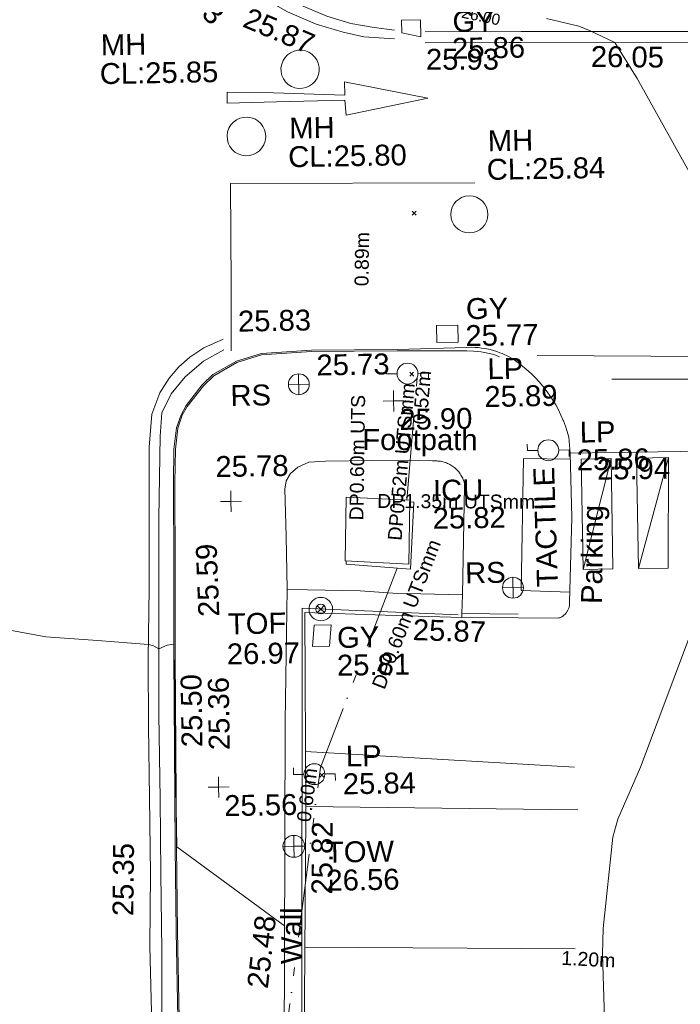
# Model space of a CAD drawing. Header units: millimetres. Extents: x -287732 to 520720, y -103372 to 287754.
# Tile 215 of 256: x -6642 to 5205, y -20214 to -2555. Entities that reach past the tile are written whole.
import ezdxf

# ---------------------------------------------------------------- set-up
doc = ezdxf.new("R2010")
doc.units = ezdxf.units.MM
doc.linetypes.add('IMPORT-UG_ELEC_LV_QLB2 _2_', pattern=[2700, 1500, -300.0000000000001, 0, -250, 150, -300.0000000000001, 0, -200])
doc.linetypes.add('IMPORT-UG_ELEC_STREET LIGHTING_QLB2 _2_', pattern=[2700, 1500, -300.0000000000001, 0, -250, 150, -300.0000000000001, 0, -200])
for name, color, linetype, lineweight, true_color in [('00__TOPO__TOP_OF_FENCE_SYMBOL', 7, 'Continuous', 9, 0x666666), ('00_TOPO_FENCE_2D', 7, 'Continuous', 9, 0x3f7f4f), ('00_TOPO_FOOTPATH', 7, 'Continuous', 9, 0xa50000), ('00_TOPO_FURN_LAMP_POST', 7, 'Continuous', 9, 0x666666), ('00_TOPO_FURN_SIGN', 7, 'Continuous', 9, 0x666666), ('00_TOPO_KERB_BOTTOM', 1, 'Continuous', 9, 0xff0000), ('00_TOPO_KERB_TOP', 7, 'Continuous', 9, 0xa500a5), ('00_TOPO_LEVEL_SPOT', 7, 'Continuous', 9, 0x666666), ('00_TOPO_ROAD_MARKING_ARROWS', 7, 'Continuous', 9, 0x999999), ('00_TOPO_ROAD_MARKING_WHITE_CONTINUOUS', 7, 'Continuous', 9, 0x999999), ('00_TOPO_ROAD_MARKING_WHITE_DASH', 7, 'Continuous', 9, 0x999999), ('00_TOPO_ROAD_MARKING_YELLOW_CONTINUOUS', 40, 'Continuous', 9, 0xffbf00), ('00_TOPO_SERV_GULLY', 7, 'Continuous', 9, 0x5252a5), ('00_TOPO_SERV_IC', 5, 'Continuous', 9, 0x0000ff), ('00_TOPO_SERV_MH', 7, 'Continuous', 9, 0x666666), ('00_TOPO_TOP_OF_FENCE', 7, 'Continuous', 9, 0x666666), ('00_TOPO_TOP_OF_WALL', 7, 'Continuous', 9, 0x666666), ('00_TOPO_WALL', 7, 'Continuous', 9, 0x7c00a5), ('00_UAV_FOOTPATH', 7, 'Continuous', 9, 0xa50000), ('00_UAV_KERB_BOTTOM', 1, 'Continuous', 9, 0xff0000), ('00_UAV_KERB_TOP', 7, 'Continuous', 9, 0xa500a5), ('00_UAV_PARKING', 4, 'Continuous', 9, 0x00ffff), ('00_UAV_ROAD_MARKING_WHITE_CONTINUOUS', 7, 'Continuous', 9, 0x999999), ('00_UAV_ROAD_MARKING_YELLOW_CONTINUOUS', 40, 'Continuous', 9, 0xffbf00), ('00_UAV_SERV_GULLY', 7, 'Continuous', 9, 0x5252a5), ('00_UAV_WALL', 7, 'Continuous', 9, 0x7c00a5), ('01_DTM_CONTOUR_MNR', 7, 'Continuous', 9, 0xa5a552), ('01_DTM_CONTOUR_MNR_LABELS', 7, 'Continuous', 9, 0xa5a552), ('12333-PUM-2D-U-0001-C01 - Rev2_REVIT IMPORT_dwg', 7, 'Continuous', 9, 0x767676), ('PUM-ELECTRIC-LV-QLB2', 1, 'IMPORT-UG_ELEC_LV_QLB2 _2_', 9, 0xff0000), ('PUM-ELECTRIC-MH', 1, 'Continuous', 9, 0xff0000), ('PUM-ELECTRIC-SL-QLB2', 7, 'IMPORT-UG_ELEC_STREET LIGHTING_QLB2 _2_', 9, 0xff7f7f)]:
    doc.layers.add(name, color=color, linetype=linetype, lineweight=lineweight, true_color=true_color)
for name, color, linetype, lineweight in [('00_TOPO_PEDASTRIAN', 7, 'Continuous', 9), ('00_TOPO_SURVEY_TEXT', 7, 'Continuous', 9), ('00_UAV_ROAD_EDGE', 7, 'Continuous', 9), ('GEN-TEXT', 7, 'Continuous', 9)]:
    doc.layers.add(name, color=color, linetype=linetype, lineweight=lineweight)
doc.styles.add('Arial_1', font='arial.ttf', dxfattribs={"height": 250})
doc.styles.add('Swis721 Lt BT_1', font='swissl.ttf', dxfattribs={"height": 200})
doc.styles.add('Swis721 Lt BT_2', font='swissl.ttf', dxfattribs={"height": 375})

# ---------------------------------------------------------------- blocks, each defined once
blk = doc.blocks.new('12333-PUM-2D-U-0001-C01 - Rev2_REVIT IMPORT_dwg_MSL_RoadSign_SYM-2077193-Site Location Plan Proposed')
at = {"layer": '00_TOPO_FURN_SIGN', "color": 254, "true_color": 0xcccccc}
for p, q in [((-0.2287617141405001, -500.0000000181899), (-0.2287617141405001, 499.9999999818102)), ((-500.2287617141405, 0), (499.7712382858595, 0))]:
    blk.add_line(p, q, dxfattribs=at)
blk.add_circle((-0.2287617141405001, 0), 500.0000000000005, dxfattribs=at)
blk = doc.blocks.new('12333-PUM-2D-U-0001-C01 - Rev2_REVIT IMPORT_dwg_MSL_Lamp_Post_SYM-2077199-Site Location Plan Proposed')
at = {"layer": '00_TOPO_FURN_LAMP_POST', "color": 254, "true_color": 0xcccccc, "flags": 128}
for points in [[(-500.1060478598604, 0), (-1000.212095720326, 0), (-1000.212095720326, 316.7338303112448)], [(500.1060478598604, 0), (1000.21209571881, 0), (1000.21209571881, -316.7338303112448)]]:
    blk.add_lwpolyline(points, dxfattribs=at)
at = {"layer": '00_TOPO_FURN_LAMP_POST', "color": 254, "true_color": 0xcccccc}
blk.add_circle((0, 0), 500.1060478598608, dxfattribs=at)
blk = doc.blocks.new('12333-PUM-2D-U-0001-C01 - Rev2_REVIT IMPORT_dwg_MM-2077200-Site Location Plan Proposed')
at = {"layer": '00_TOPO_LEVEL_SPOT', "color": 254, "true_color": 0xcccccc, "flags": 128}
for points in [[(500.0000000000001, 0), (0, 0), (0, 500.0000000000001)], [(0, -500.0000000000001), (0, 0), (-500.0000000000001, 0)]]:
    blk.add_lwpolyline(points, dxfattribs=at)
blk = doc.blocks.new('12333-PUM-2D-U-0001-C01 - Rev2_REVIT IMPORT_dwg_MSL_Node_LineworkTOF-2077201-Site Location Plan Proposed')
at = {"layer": '00__TOPO__TOP_OF_FENCE_SYMBOL', "color": 254, "true_color": 0xcccccc, "flags": 128}
for points in [[(165.3591892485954, 165.3591892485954), (0, 0), (-165.3591892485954, 165.3591892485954)], [(165.3591892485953, -165.3591892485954), (0, 0), (-165.3591892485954, -165.3591892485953)]]:
    blk.add_lwpolyline(points, dxfattribs=at)
at = {"layer": '00__TOPO__TOP_OF_FENCE_SYMBOL', "color": 254, "true_color": 0xcccccc}
for radius in [562.5594001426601, 233.853208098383]:
    blk.add_circle((0, 0), radius, dxfattribs=at)
blk = doc.blocks.new('12333-PUM-2D-U-0001-C01 - Rev2_REVIT IMPORT_dwg_TOW-2077202-Site Location Plan Proposed')
at = {"layer": '00_TOPO_TOP_OF_WALL', "color": 254, "true_color": 0xcccccc, "flags": 128}
for points in [[(0, 525.0554400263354), (0, 0), (-525.0554401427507, 0)], [(525.0554401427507, 0), (0, 0), (0, -525.0554400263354)]]:
    blk.add_lwpolyline(points, dxfattribs=at)
at = {"layer": '00_TOPO_TOP_OF_WALL', "color": 254, "true_color": 0xcccccc}
blk.add_circle((0, 0), 525.0554401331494, dxfattribs=at)
blk = doc.blocks.new('12333-PUM-2D-U-0001-C01 - Rev2_REVIT IMPORT_dwg_MGS62954_T2_Galway_ITM_3d_Rev1-2077680-Site Location Plan Proposed')
at = {"layer": '00_TOPO_FENCE_2D', "color": 254, "true_color": 0xcccccc, "flags": 128}
blk.add_lwpolyline([(533902948.7438098, 725542172.8002026), (533900153.5282566, 725542340.329408), (533899753.0120585, 725520459.3475239), (533893723.5134206, 725520593.1679102), (533893691.0967346, 725519041.971383), (533893689.6295341, 725518971.7632015), (533893631.0029881, 725516166.377903), (533882627.5718876, 725516344.970739), (533882619.3324398, 725516345.1044707), (533880070.9828296, 725516386.4658406), (533879974.9136089, 725510994.8760719), (533879974.3213546, 725510961.6376125), (533879864.3060461, 725504787.3665131)], dxfattribs=at)
at = {"layer": '00_TOPO_FOOTPATH', "color": 254, "true_color": 0xcccccc, "flags": 128}
blk.add_lwpolyline([(533899889.2109225, 725542688.2207142), (533899888.1153116, 725543640.2540008), (533899883.0885069, 725544482.8945949), (533899910.0000001, 725544630), (533899990, 725544760.0000001), (533900120, 725544870.0000001), (533900320.0000001, 725544960.0000002), (533900620, 725544970.0000001), (533901460.0000001, 725544970.0000001)], dxfattribs=at)
at = {"layer": '00_TOPO_KERB_BOTTOM', "color": 254, "true_color": 0xcccccc, "flags": 128}
blk.add_lwpolyline([(533897794.8255934, 725535021.2390529), (533897795.2993238, 725536588.6595879), (533897802.8664167, 725538102.1413076), (533897823.4189779, 725539858.4267602), (533897839.0724252, 725541523.9658706), (533897865.5919638, 725543094.9718615), (533897888.4118747, 725544635.6958603), (533897905.7767612, 725545235.7321539), (533897955.0619447, 725545618.2478774), (533898043.1776734, 725545848.984596), (533898135.2431163, 725546011.6651735), (533898434.0876615, 725546377.3167156), (533898625.9861433, 725546558.6544361), (533899053.2552264, 725546791.7864484), (533899502.2775652, 725546921.4936023), (533900402.7877792, 725546964.3477217), (533901936.6373284, 725546950.2549276)], dxfattribs=at)
at = {"layer": '00_TOPO_KERB_TOP', "color": 254, "true_color": 0xcccccc, "flags": 128}
blk.add_lwpolyline([(533897819.6010658, 725535021.2035228), (533897820.0747871, 725536588.5939081), (533897827.641174, 725538101.9344147), (533897848.1930979, 725539858.1653849), (533897863.8459423, 725541523.6403631), (533897890.3643491, 725543094.5793216), (533897913.1820491, 725544635.154029), (533897930.5062952, 725545233.7860104), (533897979.2579139, 725545612.160593), (533898065.657821, 725545838.4043219), (533898155.7641683, 725545997.6231574), (533898452.2625309, 725546360.4040258), (533898640.6700369, 725546538.4428896), (533899062.738962, 725546768.7375251), (533899506.3597143, 725546896.8843458), (533900403.2631999, 725546939.5668257), (533901936.4097044, 725546925.4804914)], dxfattribs=at)
at = {"layer": '00_TOPO_PEDASTRIAN', "color": 254, "true_color": 0xcccccc}
for p, q in [((533905206.0000002, 725542948.2000002), (533905206.0000001, 725544929.4000002)), ((533905206.0000001, 725544929.4000002), (533905739.4000001, 725544929.4000002)), ((533905206.0000002, 725542948.2000002), (533905739.4000001, 725544929.4000002)), ((533905739.4000001, 725544929.4000002), (533905739.4000001, 725542948.2000002)), ((533906196.6000001, 725542948.2000002), (533906196.6000001, 725544929.4000002)), ((533906196.6000001, 725544929.4000002), (533906768.1000001, 725544929.4000002)), ((533906196.6000001, 725542948.2000002), (533906768.1000001, 725544929.4000002)), ((533906768.1000001, 725544929.4000002), (533906730.0000001, 725542948.2000002)), ((533905206.0000002, 725542948.2000002), (533905739.4000001, 725542948.2000002)), ((533906196.6000001, 725542948.2000002), (533906730.0000001, 725542948.2000002))]:
    blk.add_line(p, q, dxfattribs=at)
at = {"layer": '00_TOPO_PEDASTRIAN', "color": 254, "true_color": 0xcccccc, "flags": 128}
blk.add_lwpolyline([(533905008.937575, 725544930.0265723), (533904171.4950001, 725544955.9445), (533904087.4950001, 725542589.9445001), (533904959.3882586, 725542545.6232768)], dxfattribs=at)
at = {"layer": '00_TOPO_ROAD_MARKING_ARROWS', "color": 254, "true_color": 0xcccccc, "flags": 128}
blk.add_lwpolyline([(533898970, 725551420.0000001), (533899850.0000001, 725551430.0000002), (533901080.0000001, 725551440.0000002), (533901100, 725551170), (533902570.0000001, 725551450.0000002), (533901080.0000001, 725551770.0000001), (533901080.0000001, 725551530.0000001), (533899800.0000001, 725551590.0000002), (533898970, 725551620.0000001)], close=True, dxfattribs=at)
at = {"layer": '00_TOPO_ROAD_MARKING_WHITE_CONTINUOUS', "color": 254, "true_color": 0xcccccc, "flags": 128}
for points in [[(533898960.0000001, 725546980), (533898980, 725548150.0000001), (533899000, 725549980.0000001), (533903384.1593706, 725549918.3511747)], [(533904450.0000001, 725546800.0000001), (533907510, 725546730), (533910420.0000001, 725546730), (533912380.0000001, 725546720.0000001)]]:
    blk.add_lwpolyline(points, dxfattribs=at)
at = {"layer": '00_TOPO_ROAD_MARKING_WHITE_DASH', "color": 254, "true_color": 0xcccccc, "flags": 128}
blk.add_lwpolyline([(533910890.0000003, 725546320), (533908310.0000005, 725546310.0000001), (533905780.0000002, 725546349.9999999)], dxfattribs=at)
at = {"layer": '00_TOPO_ROAD_MARKING_YELLOW_CONTINUOUS', "color": 254, "true_color": 0xcccccc, "flags": 128}
for points in [[(533901990, 725552520.0000001), (533901440.0000002, 725552570.0000002), (533901070.0000001, 725552660), (533900590, 725552810.0000002), (533900080.0000001, 725553040), (533899760, 725553230), (533899460.0000001, 725553450.0000002), (533899140.0000001, 725553740), (533898750, 725554230), (533898580.0000001, 725554470.0000001)], [(533901990, 725552680.0000002), (533901630.0000001, 725552730.0000001), (533901210.0000001, 725552810.0000002), (533900780.0000001, 725552950.0000002), (533900360.0000001, 725553140.0000001), (533899940.0000002, 725553350), (533899600.0000001, 725553590.0000001), (533899360, 725553820.0000002), (533899060.0000002, 725554150), (533898770.0000001, 725554580.0000001)], [(533898820.0000001, 725547190.0000002), (533898470, 725547040.0000001), (533898220, 725546880), (533898020.0000001, 725546710.0000001), (533897840, 725546510.0000001), (533897670.0000001, 725546250.0000001), (533897520.0000001, 725545870.0000001), (533897460.0000001, 725545280.0000001), (533897440.0000002, 725543960.0000001), (533897420.0000001, 725542750), (533897380, 725541490.0000001), (533897360, 725540270.0000001), (533897360, 725538990), (533897350, 725537630.0000001), (533897320.0000001, 725536330.0000001), (533897330.0000001, 725534910)], [(533897510, 725534990), (533897530.0000001, 725536250), (533897540.0000001, 725537630.0000001), (533897550.0000001, 725538970.0000001), (533897550.0000001, 725540480), (533897580.0000001, 725541960.0000001), (533897610, 725544000.0000001), (533897660.0000001, 725545470.0000001), (533897700.0000001, 725545890), (533897870, 725546230), (533898130.0000001, 725546530), (533898460.0000001, 725546800.0000001), (533898830.0000001, 725547000)]]:
    blk.add_lwpolyline(points, dxfattribs=at)
at = {"layer": '00_TOPO_SERV_GULLY', "color": 254, "true_color": 0xcccccc}
for p, q in [((533902119.9000002, 725552625.6000001), (533902119.9000002, 725552854.2000002)), ((533902462.8000002, 725552854.2000002), (533902119.9000002, 725552854.2000002)), ((533902462.8000002, 725552549.4000002), (533902462.8000002, 725552854.2000002)), ((533902119.9000002, 725552625.6000001), (533902462.8000002, 725552549.4000002)), ((533902653.3000002, 725547367.8000002), (533903034.3000001, 725547367.8000002)), ((533902653.3000002, 725547367.8000002), (533902653.3000001, 725547063.0000001)), ((533903034.3000001, 725547367.8000002), (533903034.3000001, 725547063.0000001)), ((533902653.3000001, 725547063.0000001), (533903034.3000001, 725547063.0000001))]:
    blk.add_line(p, q, dxfattribs=at)
at = {"layer": '00_TOPO_SERV_IC', "color": 254, "true_color": 0xcccccc}
for p, q in [((533900976.9000002, 725544319.8000002), (533900938.8000001, 725543176.8000002)), ((533900976.9000002, 725544319.8000002), (533902119.9000002, 725544243.6000001)), ((533902119.9000002, 725544243.6000001), (533902081.8000001, 725543100.6000001)), ((533900938.8000001, 725543176.8000002), (533902081.8000001, 725543100.6000001))]:
    blk.add_line(p, q, dxfattribs=at)
at = {"layer": '00_TOPO_SERV_MH', "color": 254, "true_color": 0xcccccc}
blk.add_circle((533903276.6915382, 725549351.0063941), 333.1479692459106, dxfattribs=at)
for centre, major_axis, ratio in [((533900286.0299181, 725552005.8908485), (341.7002213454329, 35.12802033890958), 0.9988025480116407), ((533899303.2227383, 725550818.5607111), (87.90514992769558, 335.6375212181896), 0.9998160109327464)]:
    blk.add_ellipse(centre, major_axis=major_axis, ratio=ratio, dxfattribs=at)
at = {"layer": '00_TOPO_WALL', "color": 254, "true_color": 0xcccccc, "flags": 128}
blk.add_lwpolyline([(533894657.7046306, 725520875.2225811), (533895324.9494088, 725520858.753671), (533897702.9947582, 725520800.0588473), (533899426.0718925, 725520775.6691966), (533899541.5531454, 725526496.2125671), (533899633.2890419, 725531486.0619782), (533899729.1154457, 725536093.6587251), (533899815.5328317, 725540319.5527413), (533899889.2109225, 725542688.2207142), (533900258.425954, 725542671.5584918), (533901200.5230905, 725542636.9706442)], dxfattribs=at)
at = {"layer": '00_UAV_FOOTPATH', "color": 254, "true_color": 0xcccccc, "flags": 128}
blk.add_lwpolyline([(533903034.3519866, 725542533.4820969), (533903105.3517181, 725544479.6823906), (533903104.0414746, 725544524.3805045), (533903096.8209643, 725544558.9852604), (533903090.1447399, 725544580.1875389), (533903082.5865123, 725544601.0916482), (533903074.1595414, 725544621.6609151), (533903064.8786108, 725544641.8592547), (533903054.7600024, 725544661.6512316), (533903043.8214679, 725544681.0021244), (533903032.0821971, 725544699.8779848), (533903019.5627846, 725544718.2456983), (533903006.2851937, 725544736.0730414), (533902992.2727179, 725544753.3287395), (533902977.5499398, 725544769.9825195), (533902962.1426882, 725544786.0051653), (533902946.0779925, 725544801.3685681), (533902936.495206, 725544809.9448442), (533902919.4505179, 725544824.2132425), (533902901.8232823, 725544837.7553678), (533902883.6444236, 725544850.5474621), (533902864.9458333, 725544862.567084), (533902845.7603153, 725544873.793147), (533902826.1215277, 725544884.2059566), (533902806.0639234, 725544893.7872454), (533902785.6226901, 725544902.5202047), (533902764.8336891, 725544910.3895135), (533902743.7333912, 725544917.3813665), (533902722.358813, 725544923.4834979), (533902700.7474536, 725544928.685202), (533902678.9372262, 725544932.9773538), (533902656.9663934, 725544936.3524231), (533902634.8734995, 725544938.8044885), (533902612.6973029, 725544940.3292491), (533902590.4767083, 725544940.9240294), (533902535.6975776, 725544942.152382), (533901460.0000001, 725544970.0000001)], dxfattribs=at)
at = {"layer": '00_UAV_KERB_BOTTOM', "color": 254, "true_color": 0xcccccc}
blk.add_line((533903014.4952064, 725542124.9448441), (533904028.1669112, 725542099.7641106), dxfattribs=at)
at = {"layer": '00_UAV_KERB_BOTTOM', "color": 254, "true_color": 0xcccccc, "flags": 128}
blk.add_lwpolyline([(533903820.1666839, 725546844.9855269), (533903781.0832657, 725546861.7304105), (533903724.0966285, 725546883.3687359), (533903666.2538595, 725546902.601728), (533903607.6564342, 725546919.3956457), (533903548.4071525, 725546933.721027), (533903513.4952061, 725546940.9448441), (533903453.4261332, 725546951.3082598), (533903392.975776, 725546959.1471537), (533903332.2501853, 725546964.4477731), (533903271.3558944, 725546967.2008194), (533903191.2431521, 725546965.6697532), (533901936.6373284, 725546950.2549276)], dxfattribs=at)
at = {"layer": '00_UAV_KERB_TOP', "color": 254, "true_color": 0xcccccc}
blk.add_line((533903017.8944719, 725542194.8819971), (533904028.619106, 725542169.7744719), dxfattribs=at)
at = {"layer": '00_UAV_KERB_TOP', "color": 254, "true_color": 0xcccccc, "flags": 128}
blk.add_lwpolyline([(533903769.7376074, 725546790.4372437), (533903754.8638802, 725546796.8097371), (533903700.6188374, 725546817.4070549), (533903645.5588508, 725546835.7147589), (533903589.7805142, 725546851.700731), (533903533.0857717, 725546865.408472), (533903500.4493333, 725546872.1614515), (533903442.9701447, 725546882.0780474), (533903385.4280196, 725546889.5398167), (533903305.1704396, 725546898.1325064), (533903188.5234048, 725546904.4120439), (533901936.4097044, 725546925.4804914)], dxfattribs=at)
at = {"layer": '00_UAV_PARKING', "color": 254, "true_color": 0xcccccc, "flags": 128}
blk.add_lwpolyline([(533904028.1669111, 725542099.7641103), (533904732.3335888, 725542082.8344717), (533904755.8671755, 725542086.5980917), (533904772.4783781, 725542090.7912121), (533904783.7747182, 725542095.704798), (533904794.8553899, 725542101.0871155), (533904805.7009536, 725542106.928722), (533904816.2923831, 725542113.2193695), (533904826.6110971, 725542119.9480222), (533904836.638993, 725542127.1028757), (533904846.3584787, 725542134.6713777), (533904851.4952061, 725542138.9448441), (533904860.7057701, 725542147.1250725), (533904869.5657026, 725542155.6838237), (533904878.0594599, 725542164.6060828), (533904886.1721416, 725542173.8761976), (533904893.8895146, 725542183.4779044), (533904901.1980407, 725542193.3943589), (533904908.0848979, 725542203.6081643), (533904914.5380044, 725542214.1014023), (533904920.5460392, 725542224.8556638), (533904926.0984622, 725542235.8520824), (533904931.1855326, 725542247.0713667), (533904935.7983258, 725542258.4938343), (533904939.9287496, 725542270.099446), (533904943.5695578, 725542281.8678418), (533904947.7526393, 725542314.679318), (533904950.9999182, 725542362.1888841), (533905020.4952061, 725543881.9448441), (533905007.7145668, 725545040.9327408)], dxfattribs=at)
at = {"layer": '00_UAV_ROAD_EDGE', "color": 254, "true_color": 0xcccccc, "flags": 128}
blk.add_lwpolyline([(533908593.495206, 725545024.9448441), (533906982.901926, 725545032.1259859), (533905007.7145669, 725545040.9327408), (533904991.6589513, 725545326.1721463), (533904964.6664473, 725545425.0616721), (533904933.5565568, 725545522.7341263), (533904898.383857, 725545619.018158), (533904894.4952061, 725545628.9448444), (533904854.9091266, 725545723.4999914), (533904811.3982123, 725545816.3145047), (533904764.0387959, 725545907.2255563), (533904712.913962, 725545996.0736564), (533904658.1134009, 725546082.702936), (533904599.7332516, 725546166.9614179), (533904537.8759327, 725546248.7012836), (533904472.6499628, 725546327.7791338), (533904404.1697704, 725546404.0562394), (533904332.5554934, 725546477.3987843), (533904257.9327669, 725546547.6781003), (533904180.432505, 725546614.770894), (533904100.1906696, 725546678.559462), (533904017.3480316, 725546738.9318975), (533903998.4952061, 725546751.9448442), (533903945.9152042, 725546782.7837372), (533903820.1666839, 725546844.9855269)], dxfattribs=at)
at = {"layer": '00_UAV_ROAD_MARKING_WHITE_CONTINUOUS', "color": 254, "true_color": 0xcccccc}
for p, q in [((533904990.7516025, 725539409.3469945), (533900171.2397116, 725539771.3500395)), ((533900158.495304, 725538786.5055975), (533905034.7516025, 725538641.3469945)), ((533900097.9376187, 725536265.5031067), (533904940.3510652, 725536148.7650708))]:
    blk.add_line(p, q, dxfattribs=at)
at = {"layer": '00_UAV_ROAD_MARKING_YELLOW_CONTINUOUS', "color": 254, "true_color": 0xcccccc, "flags": 128}
for points in [[(533902538.0335001, 725552641.6025003), (533904264.0335, 725552614.6025003), (533907341.0335001, 725552558.6025), (533907534.4173192, 725552553.5898225), (533910273.0335, 725552482.6025), (533912531.2774225, 725552494.0077726), (533914035.0335, 725552501.6025001)], [(533914036.0399871, 725552302.3180662), (533910270.9542662, 725552283.3024818), (533909038.3755291, 725552315.2519988), (533907336.6382898, 725552359.3625139), (533904260.6617857, 725552415.343887), (533904042.2951255, 725552418.7598197), (533902534.9164142, 725552442.3399037)]]:
    blk.add_lwpolyline(points, dxfattribs=at)
at = {"layer": '00_UAV_SERV_GULLY', "color": 254, "true_color": 0xcccccc}
for p, q in [((533900329.2000002, 725541652.8000002), (533900367.3000002, 725542033.8000002)), ((533900367.3000002, 725542033.8000002), (533900672.1000001, 725542033.8000002)), ((533900672.1000001, 725542033.8000002), (533900634.0000002, 725541652.8000002)), ((533900329.2000002, 725541652.8000002), (533900634.0000002, 725541652.8000002))]:
    blk.add_line(p, q, dxfattribs=at)
at = {"layer": '00_UAV_WALL', "color": 254, "true_color": 0xcccccc, "flags": 128}
blk.add_lwpolyline([(533901200.5230905, 725542636.9706442), (533901786.4952061, 725542583.9448441), (533903034.3519866, 725542533.4820969), (533903017.8944718, 725542194.881997), (533903014.4952061, 725542124.9448441), (533901638.6535566, 725542192.9782804), (533900203.4952061, 725542263.9448442), (533900157.3982797, 725538701.7312901), (533900156.4952061, 725538631.9448441), (533900034.5347881, 725533703.2543718), (533900025.4952061, 725533337.9448441), (533899927.5495442, 725528941.0142176), (533899923.3629341, 725528705.3610917), (533899834.5521271, 725523706.4374171), (533899806.5555055, 725522130.5821986), (533899813.6983145, 725520414.7649821), (533899743.7054081, 725520415.9027634), (533899340.6447324, 725520422.454783), (533899270.6495088, 725520423.5926023), (533898213.1148051, 725520440.7835333), (533896845.5495443, 725520463.0142177), (533894277.2271364, 725520516.8741827)], dxfattribs=at)
at = {"layer": '01_DTM_CONTOUR_MNR', "color": 254, "true_color": 0xcccccc, "flags": 128}
for points in [[(533899740.4848157, 725536649.6319463), (533897830.0000001, 725538100.0000001), (533897836.3387243, 725539860), (533897840.7142857, 725541401.4285716), (533897840.6666667, 725541520.0000001), (533897840, 725541740), (533897719.6848137, 725541723.6103153), (533897570.0000001, 725541660.0000001), (533897475.5268391, 725541714.4880717), (533897390.0000001, 725541740), (533896477.2346973, 725541827.2935334), (533895550.0000001, 725541910.0000001), (533893323.683515, 725542359.2963939)], [(533905458.5179813, 725533933.0025511), (533905432.3333333, 725536042.509434), (533905453.3986319, 725536507.2774106), (533905656.1880165, 725538137.5034435), (533905749.5525089, 725538462.8471732), (533906171.2619242, 725539387.4075589), (533907149.3712241, 725541852.5206571), (533907470.0000001, 725542980), (533907902.3352325, 725544112.3935851), (533908258.1094613, 725544963.5790746), (533908309.8260171, 725544999.8072805), (533908318.0160191, 725545156.9633619), (533908290.0000001, 725546360.0000001), (533908174.8439224, 725546694.065763), (533908180.0000002, 725546750), (533907548.1585314, 725549164.4055533), (533907340, 725549840.0000002), (533906328.0960486, 725551736.5036259), (533905940.0000002, 725552390), (533905485.6024688, 725552610.4322562), (533905298.0225257, 725552692.7109584), (533904720, 725552840.0000001)]]:
    blk.add_lwpolyline(points, dxfattribs=at)
at = {"xscale": 0.375, "yscale": 0.375, "zscale": 0.375}
for name, p in [('12333-PUM-2D-U-0001-C01 - Rev2_REVIT IMPORT_dwg_MSL_Lamp_Post_SYM-2077199-Site Location Plan Proposed', (533902117.1967263, 725546516.1883055)), ('12333-PUM-2D-U-0001-C01 - Rev2_REVIT IMPORT_dwg_MSL_RoadSign_SYM-2077193-Site Location Plan Proposed', (533900164.4000097, 725546358.4112023)), ('12333-PUM-2D-U-0001-C01 - Rev2_REVIT IMPORT_dwg_MM-2077200-Site Location Plan Proposed', (533901860, 725546030)), ('12333-PUM-2D-U-0001-C01 - Rev2_REVIT IMPORT_dwg_MSL_Lamp_Post_SYM-2077199-Site Location Plan Proposed', (533904616.9483184, 725545097.2205127)), ('12333-PUM-2D-U-0001-C01 - Rev2_REVIT IMPORT_dwg_MM-2077200-Site Location Plan Proposed', (533898910.0000001, 725544280)), ('12333-PUM-2D-U-0001-C01 - Rev2_REVIT IMPORT_dwg_MSL_RoadSign_SYM-2077193-Site Location Plan Proposed', (533903940.6456829, 725542643.7666568)), ('12333-PUM-2D-U-0001-C01 - Rev2_REVIT IMPORT_dwg_MSL_Node_LineworkTOF-2077201-Site Location Plan Proposed', (533900488.9346133, 725542320.2270728)), ('12333-PUM-2D-U-0001-C01 - Rev2_REVIT IMPORT_dwg_MSL_Lamp_Post_SYM-2077199-Site Location Plan Proposed', (533900321.6696308, 725539362.311224)), ('12333-PUM-2D-U-0001-C01 - Rev2_REVIT IMPORT_dwg_MM-2077200-Site Location Plan Proposed', (533898600, 725539160.0000001)), ('12333-PUM-2D-U-0001-C01 - Rev2_REVIT IMPORT_dwg_TOW-2077202-Site Location Plan Proposed', (533899931.243922, 725538075.0250987))]:
    blk.add_blockref(name, p, dxfattribs=at)
at = {"layer": '00_TOPO_FURN_LAMP_POST', "char_height": 375, "attachment_point": 1, "line_spacing_factor": 1.005061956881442, "style": 'Swis721 Lt BT_2'}
for s, insert, width in [('LP', (533903551.1316846, 725546764.7156409), 707.5855621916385), ('25.89', (533903488.8490999, 725546266.7667978), 1495.902363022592), ('LP', (533905186.3344113, 725545599.2703949), 707.5855621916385), ('25.86', (533905124.0518266, 725545101.3215517), 1495.902363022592), ('LP', (533900891.1344113, 725539864.3703948), 707.5855621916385), ('25.84', (533900828.8518265, 725539366.4215517), 1495.902363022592)]:
    blk.add_mtext(s, dxfattribs=dict(at, insert=insert, width=width))
at = {"layer": '00_TOPO_FURN_SIGN', "char_height": 375, "width": 783.5679044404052, "attachment_point": 1, "line_spacing_factor": 1.005061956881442, "style": 'Swis721 Lt BT_2'}
for insert in [(533898934.7555797, 725546365.7560035), (533903086.8691027, 725543111.2673941)]:
    blk.add_mtext('RS', dxfattribs=dict(at, insert=insert))
at = {"layer": '00_TOPO_KERB_BOTTOM', "color": 251, "true_color": 0x666666, "insert": (533900487.3705031, 725546884.4021667), "char_height": 375, "width": 1495.902363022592, "attachment_point": 1, "line_spacing_factor": 1.005061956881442, "style": 'Swis721 Lt BT_2'}
blk.add_mtext('25.73', dxfattribs=at)
at = {"layer": '00_TOPO_KERB_BOTTOM', "color": 251, "true_color": 0x666666, "insert": (533898437.4618615, 725539823.3630034), "char_height": 375, "width": 1495.902363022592, "attachment_point": 1, "rotation": 89.8495266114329, "line_spacing_factor": 1.005061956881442, "style": 'Swis721 Lt BT_2'}
blk.add_mtext('25.36', dxfattribs=at)
at = {"layer": '00_TOPO_KERB_TOP', "color": 251, "true_color": 0x666666, "insert": (533899092.9449591, 725547695.8022662), "char_height": 375, "width": 1495.902363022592, "attachment_point": 1, "line_spacing_factor": 1.005061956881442, "style": 'Swis721 Lt BT_2'}
blk.add_mtext('25.83', dxfattribs=at)
at = {"layer": '00_TOPO_KERB_TOP', "color": 251, "true_color": 0x666666, "insert": (533897948.8960413, 725539884.200463), "char_height": 375, "width": 1495.902363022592, "attachment_point": 1, "rotation": 89.8495266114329, "line_spacing_factor": 1.005061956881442, "style": 'Swis721 Lt BT_2'}
blk.add_mtext('25.50', dxfattribs=at)
at = {"layer": '00_TOPO_LEVEL_SPOT', "char_height": 375, "width": 1495.902363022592, "attachment_point": 1, "line_spacing_factor": 1.005061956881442, "style": 'Swis721 Lt BT_2'}
for s, insert in [('25.90', (533901955.0808527, 725545882.6102246)), ('25.78', (533898643.9586014, 725545095.0117574)), ('25.56', (533898695.0808527, 725539012.6102245))]:
    blk.add_mtext(s, dxfattribs=dict(at, insert=insert))
at = {"layer": '00_TOPO_ROAD_MARKING_YELLOW_CONTINUOUS', "color": 251, "true_color": 0x666666, "char_height": 375, "width": 1495.902363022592, "attachment_point": 1, "line_spacing_factor": 1.005061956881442, "style": 'Swis721 Lt BT_2'}
for s, insert, rotation in [('25.87', (533899400.5247729, 725553140.1531633), 336.08800065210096), ('25.59', (533898292.8810351, 725542213.6338868), 91.21446037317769), ('25.35', (533896656.3548418, 725536882.3003039), 88.48277102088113)]:
    blk.add_mtext(s, dxfattribs=dict(at, insert=insert, rotation=rotation))
at = {"layer": '00_TOPO_SERV_GULLY', "color": 251, "true_color": 0x666666, "insert": (533898071.0401859, 725554000.789341), "char_height": 375, "width": 1495.902363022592, "attachment_point": 1, "rotation": 314.36280332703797, "line_spacing_factor": 1.005061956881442, "style": 'Swis721 Lt BT_2'}
blk.add_mtext('25.93', dxfattribs=at)
at = {"layer": '00_TOPO_SERV_GULLY', "color": 251, "true_color": 0x666666, "char_height": 375, "attachment_point": 1, "line_spacing_factor": 1.005061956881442, "style": 'Swis721 Lt BT_2'}
for s, insert, width in [('GY', (533903033.9976327, 725553003.5567056), 821.5590755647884), ('25.86', (533903016.4219619, 725552520.5339769), 1495.902363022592), ('GY', (533903184.8334212, 725547848.2523366), 821.5590755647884), ('25.77', (533903167.2577505, 725547365.2296078), 1495.902363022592)]:
    blk.add_mtext(s, dxfattribs=dict(at, insert=insert, width=width))
at = {"layer": '00_TOPO_SERV_IC', "color": 251, "true_color": 0x666666, "char_height": 375, "attachment_point": 1, "line_spacing_factor": 1.005061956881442, "style": 'Swis721 Lt BT_2'}
for s, insert, width in [('ICU', (533902536.8556361, 725544599.2868422), 1021.012723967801), ('25.82', (533902522.9448112, 725544098.8284146), 1495.902363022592)]:
    blk.add_mtext(s, dxfattribs=dict(at, insert=insert, width=width))
at = {"layer": '00_TOPO_SERV_MH', "char_height": 375, "attachment_point": 1, "line_spacing_factor": 1.005061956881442, "style": 'Swis721 Lt BT_2'}
for s, insert, width in [('MH', (533896720.6913791, 725552691.8808061), 949.779278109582), ('CL:25.85', (533896692.8709667, 725552177.5204636), 2440.932744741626), ('MH', (533900073.1298174, 725551142.6889685), 949.779278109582), ('MH', (533903628.9954122, 725550853.0234756), 949.779278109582), ('CL:25.80', (533900045.309405, 725550628.3286259), 2440.932744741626), ('CL:25.84', (533903601.1749998, 725550338.6631333), 2440.932744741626)]:
    blk.add_mtext(s, dxfattribs=dict(at, insert=insert, width=width))
at = {"layer": '00_TOPO_SURVEY_TEXT', "color": 251, "true_color": 0x666666, "insert": (533904373.5253208, 725542642.6040167), "char_height": 375, "width": 2341.205920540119, "attachment_point": 1, "rotation": 90.85266881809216, "line_spacing_factor": 1.005061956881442, "style": 'Swis721 Lt BT_2'}
blk.add_mtext('TACTILE', dxfattribs=at)
at = {"layer": '00_TOPO_TOP_OF_FENCE', "char_height": 375, "attachment_point": 1, "line_spacing_factor": 1.005061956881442, "style": 'Swis721 Lt BT_2'}
for s, insert, width in [('TOF', (533898818.0140833, 725542271.244127), 1163.479615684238), ('26.97', (533898789.6094055, 725541731.8769908), 1495.902363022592)]:
    blk.add_mtext(s, dxfattribs=dict(at, insert=insert, width=width))
at = {"layer": '00_TOPO_TOP_OF_WALL', "char_height": 375, "attachment_point": 1, "line_spacing_factor": 1.005061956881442, "style": 'Swis721 Lt BT_2'}
for s, insert, width in [('TOW', (533900504.6348385, 725538145.8866639), 1343.937678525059), ('26.56', (533900504.6348385, 725537642.1499453), 1495.902363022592)]:
    blk.add_mtext(s, dxfattribs=dict(at, insert=insert, width=width))
at = {"layer": '00_TOPO_WALL', "color": 251, "true_color": 0x666666, "insert": (533899046.3445485, 725535569.0115589), "char_height": 375, "width": 1495.902363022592, "attachment_point": 1, "rotation": 82.40075327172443, "line_spacing_factor": 1.005061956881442, "style": 'Swis721 Lt BT_2'}
blk.add_mtext('25.48', dxfattribs=at)
at = {"layer": '00_UAV_FOOTPATH', "color": 251, "true_color": 0x666666, "insert": (533901289.084466, 725545535.6489741), "char_height": 375, "width": 2436.183848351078, "attachment_point": 1, "rotation": 358.8914072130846, "line_spacing_factor": 1.005061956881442, "style": 'Swis721 Lt BT_2'}
blk.add_mtext('Footpath', dxfattribs=at)
at = {"layer": '00_UAV_PARKING', "color": 251, "true_color": 0x666666, "insert": (533905156.839865, 725542333.7758836), "char_height": 375, "width": 2037.276551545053, "attachment_point": 1, "rotation": 88.28671173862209, "line_spacing_factor": 1.005061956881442, "style": 'Swis721 Lt BT_2'}
blk.add_mtext('Parking', dxfattribs=at)
at = {"layer": '00_UAV_ROAD_EDGE', "color": 251, "true_color": 0x666666, "insert": (533905485.2316924, 725544929.9079276), "char_height": 375, "width": 1495.902363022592, "attachment_point": 1, "rotation": 359.74453737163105, "line_spacing_factor": 1.005061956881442, "style": 'Swis721 Lt BT_2'}
blk.add_mtext('25.94', dxfattribs=at)
at = {"layer": '00_UAV_ROAD_MARKING_YELLOW_CONTINUOUS', "color": 251, "true_color": 0x666666, "char_height": 375, "width": 1495.902363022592, "attachment_point": 1, "line_spacing_factor": 1.005061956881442, "style": 'Swis721 Lt BT_2'}
for s, insert, rotation in [('25.93', (533902548.4119204, 725552333.2208409), 359.1037891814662), ('26.05', (533905508.9908189, 725552331.6770004), 358.51517585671)]:
    blk.add_mtext(s, dxfattribs=dict(at, insert=insert, rotation=rotation))
at = {"layer": '00_UAV_SERV_GULLY', "color": 251, "true_color": 0x666666, "char_height": 375, "attachment_point": 1, "line_spacing_factor": 1.005061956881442, "style": 'Swis721 Lt BT_2'}
for s, insert, width in [('GY', (533900771.3520364, 725541992.2319891), 821.5590755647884), ('25.81', (533900760.7560591, 725541494.5452703), 1495.902363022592)]:
    blk.add_mtext(s, dxfattribs=dict(at, insert=insert, width=width))
at = {"layer": '00_UAV_WALL', "color": 251, "true_color": 0x666666, "char_height": 375, "attachment_point": 1, "line_spacing_factor": 1.005061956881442, "style": 'Swis721 Lt BT_2'}
for s, insert, width, rotation in [('25.87', (533902142.9138619, 725542111.171936), 1495.902363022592, 357.16911003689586), ('25.82', (533900230.5488759, 725537206.1733975), 1495.902363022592, 88.6296911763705), ('Wall', (533899665.8804434, 725535967.159859), 1130.237340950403, 88.87597018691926)]:
    blk.add_mtext(s, dxfattribs=dict(at, insert=insert, width=width, rotation=rotation))
at = {"layer": '01_DTM_CONTOUR_MNR_LABELS', "color": 251, "true_color": 0x666666, "insert": (533903568.6665039, 725553001.7728169), "char_height": 200, "width": 797.8007824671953, "attachment_point": 2, "rotation": 347.07174940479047, "line_spacing_factor": 1.005061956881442, "style": 'Swis721 Lt BT_1'}
blk.add_mtext('26.00', dxfattribs=at)
blk = doc.blocks.new('12333-PUM-2D-U-0001-C01 - Rev2_REVIT IMPORT_dwg-1620468-Site Location Plan Proposed')
at = {"layer": 'GEN-TEXT', "color": 253, "true_color": 0xaaaaaa}
for p, q in [((261172.9948137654, -66500.71151775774), (261243.7054918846, -66430.00083963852)), ((261243.7054918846, -66500.71151775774), (261172.9948137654, -66430.00083963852)), ((261077.0560341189, -69383.68157541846), (261147.7667122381, -69312.97089729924)), ((261147.7667122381, -69383.68157541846), (261077.0560341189, -69312.97089729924)), ((259338.545016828, -76547.12217091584), (259409.2556949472, -76476.41149279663)), ((259409.2556949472, -76547.12217091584), (259338.545016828, -76476.41149279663))]:
    blk.add_line(p, q, dxfattribs=at)
at = {"layer": 'PUM-ELECTRIC-MH', "color": 21, "true_color": 0xffaaaa, "flags": 128}
blk.add_lwpolyline([(261039.2539969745, -71640.64085713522), (261110.3501528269, -71647.35617861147), (261031.3501529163, -72844.3561786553), (259877.3501528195, -72735.35617871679), (259881.068418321, -72679.0173963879)], dxfattribs=at)
at = {"layer": 'PUM-ELECTRIC-SL-QLB2', "color": 254, "true_color": 0xffd4d4}
blk.add_line((260986.9115050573, -71607.20026879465), (261213.1648976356, -69403.96662801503), dxfattribs=at)
at = {"layer": 'PUM-ELECTRIC-SL-QLB2', "color": 254, "true_color": 0xffd4d4, "flags": 128}
blk.add_lwpolyline([(260790.8235200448, -72821.63745863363), (259351.3501528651, -76376.35617866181), (258348.3652697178, -83215.623320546)], dxfattribs=at)
blk.add_blockref('12333-PUM-2D-U-0001-C01 - Rev2_REVIT IMPORT_dwg_MGS62954_T2_Galway_ITM_3d_Rev1-2077680-Site Location Plan Proposed', (-533641079.6498471, -725615854.3561786))
at = {"layer": 'PUM-ELECTRIC-LV-QLB2', "char_height": 250, "attachment_point": 2, "line_spacing_factor": 0.9417779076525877, "style": 'Arial_1'}
for s, insert, width, rotation in [('0.89m', (260130.0237927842, -67268.1856313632), 1160.025439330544, 88.14059845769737), ('DP0.60m UTS', (259985.3430025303, -70825.3599774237), 2687.341255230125, 88.14059845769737), ('DP1.35m UTSmm', (261873.4006462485, -71519.91083458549), 3379.071464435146, 358.69058130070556), ('1.20m', (264106.0393040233, -79770.89254963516), 1160.025439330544, 356.0885389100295)]:
    blk.add_mtext(s, dxfattribs=dict(at, insert=insert, width=width, rotation=rotation))
at = {"layer": 'PUM-ELECTRIC-SL-QLB2', "char_height": 250, "attachment_point": 2, "line_spacing_factor": 0.9417779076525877, "style": 'Arial_1'}
for s, insert, width, rotation in [('0.52m', (261163.6625198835, -69757.26149605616), 1160.025439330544, 84.13676251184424), ('DP0.52m UTSmm', (260773.1350625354, -70904.6875301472), 3379.071464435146, 84.13676251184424), ('DP0.60m UTSmm', (260824.165618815, -73604.72648860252), 3379.071464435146, 67.95465186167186), ('0.60m', (258979.3672663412, -76844.39950253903), 1160.025439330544, 81.65699110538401)]:
    blk.add_mtext(s, dxfattribs=dict(at, insert=insert, width=width, rotation=rotation))

msp = doc.modelspace()

# ---------------------------------------------------------------- block references
at = {"layer": '12333-PUM-2D-U-0001-C01 - Rev2_REVIT IMPORT_dwg', "color": 254, "linetype": 'IMPORT-UG_ELEC_STREET LIGHTING_QLB2 _2_', "true_color": 0xffd4d4, "rotation": 0.9999999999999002}
msp.add_blockref('12333-PUM-2D-U-0001-C01 - Rev2_REVIT IMPORT_dwg-1620468-Site Location Plan Proposed', (-261895.0770586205, 55869.5817132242), dxfattribs=at)

doc.saveas('drawing.dxf')
